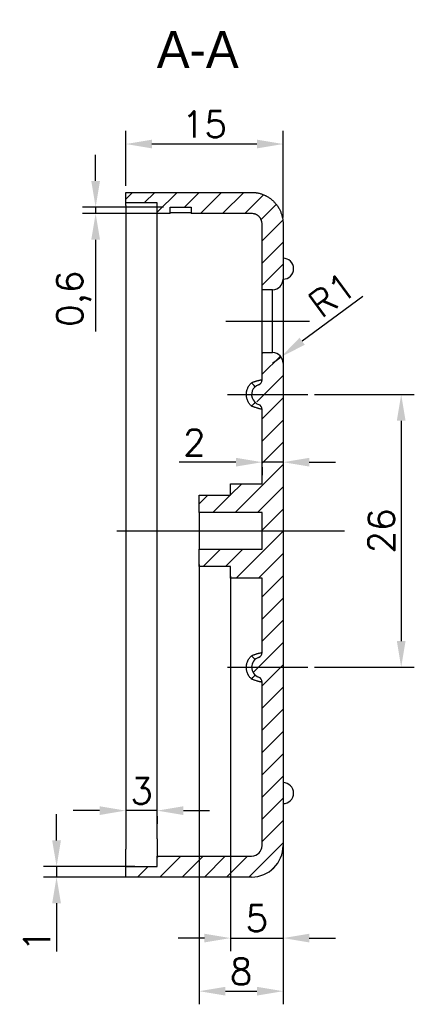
# Model space of a CAD drawing. Header units: millimetres. Extents: x 2231 to 2679, y -254 to 427.
# Tile 5 of 19: x 2506 to 2543, y -134 to -40. Entities that reach past the tile are written whole.
import ezdxf

# ---------------------------------------------------------------- set-up
doc = ezdxf.new("R2010")
doc.units = ezdxf.units.MM
doc.header["$LTSCALE"] = 1.8
doc.header["$MEASUREMENT"] = 0
doc.linetypes.add('CENTER2', pattern=[28.575, 19.05, -3.175, 3.175, -3.175])
for name, color, linetype in [('1轮廓实线层', 7, 'Continuous'), ('3中心线层', 1, 'CENTER2'), ('5剖面线层', 2, 'Continuous'), ('7标注层', 4, 'Continuous')]:
    doc.layers.add(name, color=color, linetype=linetype)
doc.layers.add('符号 (ISO)', color=7, linetype='Continuous', lineweight=25)
doc.styles.get("Standard").update_dxf_attribs({"font": 'txt.shx'})
doc.styles.add('标签文本 (ISO)', font='txt')
doc.dimstyles.new('ISO-25', dxfattribs={"dimtxt": 2.5, "dimasz": 2.5, "dimexe": 1.25, "dimexo": 0.625, "dimtad": 1, "dimtxsty": 'Standard', "dimcen": 2.5, "dimadec": 0, "dimazin": 0, "dimtfac": 1, "dimtmove": 0, "dimatfit": 3, "dimfxl": 1, "dimarcsym": 0})

# ---------------------------------------------------------------- blocks, each defined once
blk = doc.blocks.new('*D56')
at = {"layer": '7标注层', "color": 0, "lineweight": -2}
for p, q in [((2538.481, -66.633), (2532.686, -70.913)), ((2529.871, -72.992), (2530.675, -72.398))]:
    blk.add_line(p, q, dxfattribs=at)
at = {"layer": '7标注层', "color": 0}
blk.add_solid([(2532.439, -70.578), (2532.934, -71.248), (2530.675, -72.398)], dxfattribs=at)
at = {"layer": 'Defpoints', "color": 0}
for p in [(2529.871, -72.992), (2530.675, -72.398)]:
    blk.add_point(p, dxfattribs=at)
at = {"layer": '7标注层', "color": 0, "insert": (2535.524, -66.486), "char_height": 2.5, "attachment_point": 5, "rotation": 36.44656}
blk.add_mtext('R1', dxfattribs=at)
blk = doc.blocks.new('*D57')
at = {"layer": '7标注层', "color": 0, "lineweight": -2}
for p, q in [((2533.857, -75.992), (2543.381, -75.992)), ((2542.131, -78.492), (2542.131, -99.492)), ((2533.857, -101.992), (2543.381, -101.992))]:
    blk.add_line(p, q, dxfattribs=at)
at = {"layer": '7标注层', "color": 0}
for points in [[(2542.547, -78.492), (2541.714, -78.492), (2542.131, -75.992)], [(2541.714, -99.492), (2542.547, -99.492), (2542.131, -101.992)]]:
    blk.add_solid(points, dxfattribs=at)
at = {"layer": 'Defpoints', "color": 0}
for p in [(2533.232, -75.992), (2533.232, -101.992), (2542.131, -101.992)]:
    blk.add_point(p, dxfattribs=at)
at = {"layer": '7标注层', "color": 0, "insert": (2540.256, -88.992), "char_height": 2.5, "attachment_point": 5, "rotation": 90}
blk.add_mtext('26', dxfattribs=at)
blk = doc.blocks.new('*D58')
at = {"layer": '7标注层', "color": 0, "lineweight": -2}
for p, q in [((2525.871, -93.293), (2525.871, -129.061)), ((2530.871, -118.802), (2530.871, -129.061)), ((2523.371, -127.811), (2520.871, -127.811)), ((2525.871, -127.811), (2530.871, -127.811)), ((2533.371, -127.811), (2535.871, -127.811))]:
    blk.add_line(p, q, dxfattribs=at)
at = {"layer": '7标注层', "color": 0}
for points in [[(2523.371, -128.227), (2523.371, -127.394), (2525.871, -127.811)], [(2533.371, -127.394), (2533.371, -128.227), (2530.871, -127.811)]]:
    blk.add_solid(points, dxfattribs=at)
at = {"layer": 'Defpoints', "color": 0}
for p in [(2525.871, -92.668), (2530.871, -118.177), (2530.871, -127.811)]:
    blk.add_point(p, dxfattribs=at)
at = {"layer": '7标注层', "color": 0, "insert": (2528.371, -125.936), "char_height": 2.5, "attachment_point": 5}
blk.add_mtext('5', dxfattribs=at)
blk = doc.blocks.new('*D59')
at = {"layer": '7标注层', "color": 0, "lineweight": -2}
for p, q in [((2522.871, -92.192), (2522.871, -134.125)), ((2530.871, -118.802), (2530.871, -134.125)), ((2525.371, -132.875), (2528.371, -132.875))]:
    blk.add_line(p, q, dxfattribs=at)
at = {"layer": '7标注层', "color": 0}
for points in [[(2525.371, -132.458), (2525.371, -133.291), (2522.871, -132.875)], [(2528.371, -133.291), (2528.371, -132.458), (2530.871, -132.875)]]:
    blk.add_solid(points, dxfattribs=at)
at = {"layer": 'Defpoints', "color": 0}
for p in [(2522.871, -91.567), (2530.871, -118.177), (2530.871, -132.875)]:
    blk.add_point(p, dxfattribs=at)
at = {"layer": '7标注层', "color": 0, "insert": (2526.871, -131), "char_height": 2.5, "attachment_point": 5}
blk.add_mtext('8', dxfattribs=at)
blk = doc.blocks.new('*D60')
at = {"layer": '7标注层', "color": 0, "lineweight": -2}
for p, q in [((2526.371, -82.439), (2520.954, -82.439)), ((2530.871, -82.439), (2528.871, -82.439)), ((2533.371, -82.439), (2535.871, -82.439)), ((2528.871, -82.922), (2528.871, -83.689)), ((2530.871, -82.922), (2530.871, -83.689))]:
    blk.add_line(p, q, dxfattribs=at)
at = {"layer": '7标注层', "color": 0}
for points in [[(2526.371, -82.856), (2526.371, -82.023), (2528.871, -82.439)], [(2533.371, -82.023), (2533.371, -82.856), (2530.871, -82.439)]]:
    blk.add_solid(points, dxfattribs=at)
at = {"layer": 'Defpoints', "color": 0}
for p in [(2528.871, -82.297), (2528.871, -82.439), (2530.871, -82.297)]:
    blk.add_point(p, dxfattribs=at)
at = {"layer": '7标注层', "color": 0, "insert": (2522.412, -80.564), "char_height": 2.5, "attachment_point": 5}
blk.add_mtext('2', dxfattribs=at)
blk = doc.blocks.new('*D61')
at = {"layer": '7标注层', "color": 0, "lineweight": -2}
for p, q in [((2513.371, -115.659), (2510.871, -115.659)), ((2518.871, -115.659), (2515.871, -115.659)), ((2515.871, -116.243), (2515.871, -116.909)), ((2518.871, -116.19), (2518.871, -116.909)), ((2521.371, -115.659), (2523.871, -115.659))]:
    blk.add_line(p, q, dxfattribs=at)
at = {"layer": '7标注层', "color": 0}
for points in [[(2513.371, -116.076), (2513.371, -115.243), (2515.871, -115.659)], [(2521.371, -115.243), (2521.371, -116.076), (2518.871, -115.659)]]:
    blk.add_solid(points, dxfattribs=at)
at = {"layer": 'Defpoints', "color": 0}
for p in [(2515.871, -115.618), (2515.871, -115.659), (2518.871, -115.565)]:
    blk.add_point(p, dxfattribs=at)
at = {"layer": '7标注层', "color": 0, "insert": (2517.371, -113.784), "char_height": 2.5, "attachment_point": 5}
blk.add_mtext('3', dxfattribs=at)
blk = doc.blocks.new('*D74')
at = {"layer": '7标注层', "color": 0, "lineweight": -2}
for p, q in [((2515.871, -56.09), (2515.871, -50.857)), ((2530.871, -59.113), (2530.871, -50.857)), ((2528.371, -52.107), (2518.371, -52.107))]:
    blk.add_line(p, q, dxfattribs=at)
at = {"layer": '7标注层', "color": 0}
for points in [[(2518.371, -51.69), (2518.371, -52.524), (2515.871, -52.107)], [(2528.371, -52.524), (2528.371, -51.69), (2530.871, -52.107)]]:
    blk.add_solid(points, dxfattribs=at)
at = {"layer": 'Defpoints', "color": 0}
for p in [(2515.871, -52.107), (2515.871, -56.715), (2530.871, -59.738)]:
    blk.add_point(p, dxfattribs=at)
at = {"layer": '7标注层', "color": 0, "insert": (2523.371, -50.232), "char_height": 2.5, "attachment_point": 5}
blk.add_mtext('15', dxfattribs=at)
blk = doc.blocks.new('*D83')
at = {"layer": '7标注层', "color": 0, "lineweight": -2}
for p, q in [((2513.002, -55.63), (2513.002, -53.13)), ((2519.476, -58.13), (2511.752, -58.13)), ((2513.002, -58.13), (2513.002, -58.73)), ((2519.476, -58.73), (2511.752, -58.73)), ((2513.002, -61.23), (2513.002, -69.98))]:
    blk.add_line(p, q, dxfattribs=at)
at = {"layer": '7标注层', "color": 0}
for points in [[(2512.585, -55.63), (2513.418, -55.63), (2513.002, -58.13)], [(2513.418, -61.23), (2512.585, -61.23), (2513.002, -58.73)]]:
    blk.add_solid(points, dxfattribs=at)
at = {"layer": 'Defpoints', "color": 0}
for p in [(2520.101, -58.13), (2513.002, -58.73), (2520.101, -58.73)]:
    blk.add_point(p, dxfattribs=at)
at = {"layer": '7标注层', "color": 0, "insert": (2510.918, -66.855), "char_height": 2.5, "attachment_point": 5, "rotation": 90}
blk.add_mtext('0,6', dxfattribs=at)
blk = doc.blocks.new('*D89')
at = {"layer": '7标注层', "color": 0, "lineweight": -2}
for p, q in [((2509.276, -118.492), (2509.276, -115.992)), ((2516.746, -120.992), (2508.026, -120.992)), ((2509.276, -120.992), (2509.276, -121.992)), ((2516.799, -121.992), (2508.026, -121.992)), ((2509.276, -124.492), (2509.276, -129.076))]:
    blk.add_line(p, q, dxfattribs=at)
at = {"layer": '7标注层', "color": 0}
for points in [[(2508.859, -118.492), (2509.693, -118.492), (2509.276, -120.992)], [(2509.693, -124.492), (2508.859, -124.492), (2509.276, -121.992)]]:
    blk.add_solid(points, dxfattribs=at)
at = {"layer": 'Defpoints', "color": 0}
for p in [(2517.371, -120.992), (2509.276, -121.992), (2517.424, -121.992)]:
    blk.add_point(p, dxfattribs=at)
at = {"layer": '7标注层', "color": 0, "insert": (2507.401, -128.034), "char_height": 2.5, "attachment_point": 5, "rotation": 90}
blk.add_mtext('1', dxfattribs=at)

msp = doc.modelspace()

# ---------------------------------------------------------------- hatches: boundary and pattern name
at = {"layer": '5剖面线层'}
h = msp.add_hatch(dxfattribs=at)
h.set_pattern_fill('ANSI31', color=256, scale=12)
h.set_pattern_definition([(45, (15.4153, 106.5618), (-1.0606602, 1.0606602), [])])
edge = h.paths.add_edge_path()
edge.add_line((2515.871, -120.992), (2515.871, -121.992))
edge.add_line((2515.871, -121.992), (2527.871, -121.992))
edge.add_ellipse((2527.871, -118.992), major_axis=(3, 0), ratio=1, start_angle=270, end_angle=360)
edge.add_line((2530.871, -118.992), (2530.871, -101.992))
edge.add_line((2530.871, -101.992), (2527.871, -101.992))
edge.add_ellipse((2528.871, -101.992), major_axis=(1, 0), ratio=1, start_angle=180, end_angle=228.18969)
edge.add_ellipse((2527.871, -103.11), major_axis=(0.333, 0.373), ratio=0.018923, start_angle=268.78801, end_angle=360, ccw=False)
edge.add_spline(control_points=[(2527.871, -103.125), (2527.933, -103.152), (2527.994, -103.178), (2528.086, -103.212), (2528.117, -103.223), (2528.178, -103.245), (2528.209, -103.255), (2528.299, -103.283), (2528.356, -103.3), (2528.425, -103.319), (2528.439, -103.322), (2528.466, -103.329), (2528.479, -103.333), (2528.5, -103.338), (2528.509, -103.34), (2528.518, -103.342)], knot_values=[-1, -1, -1, -1, -0.875, -0.875, -0.8125, -0.8125, -0.75, -0.75, -0.625, -0.625, -0.59375, -0.59375, -0.5625, -0.5625, -0.541367, -0.541367, -0.541367, -0.541367], degree=3, periodic=0)
edge.add_spline(control_points=[(2528.518, -103.342), (2528.534, -103.346), (2528.575, -103.356), (2528.624, -103.366), (2528.655, -103.373), (2528.675, -103.377), (2528.685, -103.379), (2528.732, -103.388), (2528.765, -103.393), (2528.797, -103.399), (2528.803, -103.399), (2528.815, -103.401), (2528.821, -103.402), (2528.836, -103.404), (2528.844, -103.405), (2528.864, -103.407), (2528.871, -103.408), (2528.871, -103.407)], knot_values=[-0.541367, -0.541367, -0.541367, -0.541367, -0.5, -0.4375, -0.40625, -0.40625, -0.375, -0.375, -0.25, -0.25, -0.21875, -0.21875, -0.1875, -0.1875, -0.125, -0.125, 0, 0, 0, 0], degree=3, periodic=0)
edge.add_line((2528.871, -103.407), (2528.871, -118.992))
edge.add_ellipse((2527.871, -118.992), major_axis=(-1, 0), ratio=1, start_angle=450, end_angle=540, ccw=False)
edge.add_line((2527.871, -119.992), (2518.871, -119.992))
edge.add_line((2518.871, -119.992), (2518.871, -120.992))
edge.add_line((2518.871, -120.992), (2515.871, -120.992))
edge = h.paths.add_edge_path(flags=16)
edge.add_spline(control_points=[(2528.534, -102.934), (2528.533, -102.934), (2528.532, -102.933)], knot_values=[0.593184, 0.593184, 0.593184, 0.83631, 0.83631, 0.83631], degree=2, periodic=0)
edge.add_ellipse((2528.871, -101.992), major_axis=(1, 0), ratio=1, start_angle=250.19288, end_angle=250.33002)
edge = h.paths.add_edge_path()
edge.add_line((2515.871, -57.722), (2515.871, -56.715))
edge.add_line((2515.871, -56.715), (2527.871, -56.715))
edge.add_spline(control_points=[(2527.871, -56.715), (2527.969, -56.715), (2528.067, -56.72), (2528.191, -56.732), (2528.215, -56.735), (2528.265, -56.741), (2528.322, -56.749), (2528.379, -56.758), (2528.411, -56.764)], knot_values=[0, 0, 0, 0, 0.0625, 0.0625, 0.078125, 0.078125, 0.09375, 0.114594, 0.114594, 0.114594, 0.114594], degree=3, periodic=0)
edge.add_spline(control_points=[(2528.411, -56.764), (2528.427, -56.767), (2528.443, -56.771), (2528.556, -56.793), (2528.714, -56.833), (2528.869, -56.886), (2528.93, -56.91)], knot_values=[0.114594, 0.114594, 0.114594, 0.114594, 0.125, 0.125, 0.1875, 0.22924, 0.22924, 0.22924, 0.22924], degree=3, periodic=0)
edge.add_spline(control_points=[(2528.93, -56.91), (2528.961, -56.921), (2528.991, -56.934), (2529.067, -56.965), (2529.112, -56.985), (2529.179, -57.018), (2529.202, -57.029), (2529.246, -57.051), (2529.268, -57.063), (2529.376, -57.121), (2529.517, -57.206), (2529.649, -57.302), (2529.701, -57.343)], knot_values=[0.22924, 0.22924, 0.22924, 0.22924, 0.25, 0.25, 0.28125, 0.28125, 0.296875, 0.296875, 0.3125, 0.3125, 0.375, 0.416857, 0.416857, 0.416857, 0.416857], degree=3, periodic=0)
edge.add_spline(control_points=[(2529.701, -57.343), (2529.727, -57.363), (2529.752, -57.383), (2529.815, -57.435), (2529.852, -57.467), (2529.925, -57.534), (2529.961, -57.568), (2530.065, -57.674), (2530.175, -57.797), (2530.275, -57.928), (2530.313, -57.982)], knot_values=[0.416857, 0.416857, 0.416857, 0.416857, 0.4375, 0.4375, 0.46875, 0.46875, 0.5, 0.5, 0.5625, 0.604152, 0.604152, 0.604152, 0.604152], degree=3, periodic=0)
edge.add_spline(control_points=[(2530.313, -57.982), (2530.332, -58.009), (2530.351, -58.036), (2530.383, -58.085), (2530.396, -58.106), (2530.423, -58.148), (2530.453, -58.197), (2530.481, -58.247), (2530.497, -58.276)], knot_values=[0.604152, 0.604152, 0.604152, 0.604152, 0.625, 0.625, 0.640625, 0.640625, 0.65625, 0.677158, 0.677158, 0.677158, 0.677158], degree=3, periodic=0)
edge.add_spline(control_points=[(2530.497, -58.276), (2530.505, -58.291), (2530.513, -58.305), (2530.566, -58.406), (2530.636, -58.555), (2530.693, -58.71), (2530.714, -58.773)], knot_values=[0.677158, 0.677158, 0.677158, 0.677158, 0.6875, 0.6875, 0.75, 0.792267, 0.792267, 0.792267, 0.792267], degree=3, periodic=0)
edge.add_spline(control_points=[(2530.714, -58.773), (2530.724, -58.803), (2530.734, -58.833), (2530.757, -58.911), (2530.77, -58.959), (2530.788, -59.031), (2530.793, -59.055), (2530.804, -59.103), (2530.809, -59.128), (2530.833, -59.249), (2530.861, -59.444), (2530.871, -59.639), (2530.871, -59.738)], knot_values=[0.792267, 0.792267, 0.792267, 0.792267, 0.8125, 0.8125, 0.84375, 0.84375, 0.859375, 0.859375, 0.875, 0.875, 0.9375, 1, 1, 1, 1], degree=3, periodic=0)
edge.add_line((2530.871, -59.738), (2530.871, -64.992))
edge.add_ellipse((2529.871, -64.992), major_axis=(-1, 0), ratio=1, start_angle=450, end_angle=540, ccw=False)
edge.add_line((2529.871, -65.992), (2528.871, -65.992))
edge.add_line((2528.871, -65.992), (2528.871, -59.738))
edge.add_spline(control_points=[(2528.871, -59.738), (2528.871, -59.721), (2528.87, -59.704), (2528.869, -59.671), (2528.865, -59.622), (2528.855, -59.552), (2528.843, -59.499), (2528.837, -59.478)], knot_values=[0, 0, 0, 0, 0.03125, 0.03125, 0.0625, 0.125, 0.166709, 0.166709, 0.166709, 0.166709], degree=3, periodic=0)
edge.add_spline(control_points=[(2528.837, -59.478), (2528.834, -59.467), (2528.831, -59.457), (2528.823, -59.431), (2528.818, -59.415), (2528.807, -59.384), (2528.801, -59.368), (2528.77, -59.292), (2528.739, -59.234), (2528.685, -59.152), (2528.666, -59.126), (2528.635, -59.087), (2528.624, -59.075), (2528.602, -59.05), (2528.576, -59.022), (2528.548, -58.996), (2528.532, -58.981)], knot_values=[0.166709, 0.166709, 0.166709, 0.166709, 0.1875, 0.1875, 0.21875, 0.21875, 0.25, 0.25, 0.375, 0.375, 0.4375, 0.4375, 0.46875, 0.46875, 0.5, 0.541304, 0.541304, 0.541304, 0.541304], degree=3, periodic=0)
edge.add_spline(control_points=[(2528.532, -58.981), (2528.523, -58.974), (2528.515, -58.967), (2528.481, -58.938), (2528.454, -58.919), (2528.372, -58.863), (2528.315, -58.832), (2528.239, -58.801), (2528.224, -58.795), (2528.193, -58.784), (2528.177, -58.778), (2528.13, -58.764), (2528.098, -58.756), (2528.002, -58.736), (2527.937, -58.73), (2527.871, -58.73)], knot_values=[0.541304, 0.541304, 0.541304, 0.541304, 0.5625, 0.5625, 0.625, 0.625, 0.75, 0.75, 0.78125, 0.78125, 0.8125, 0.8125, 0.875, 0.875, 1, 1, 1, 1], degree=3, periodic=0)
edge.add_line((2527.871, -58.73), (2522.101, -58.73))
edge.add_line((2522.101, -58.73), (2522.101, -58.13))
edge.add_line((2522.101, -58.13), (2520.101, -58.13))
edge.add_line((2520.101, -58.13), (2520.101, -58.73))
edge.add_line((2520.101, -58.73), (2518.871, -58.73))
edge.add_line((2518.871, -58.73), (2518.871, -57.722))
edge.add_line((2518.871, -57.722), (2515.871, -57.722))
edge = h.paths.add_edge_path()
edge.add_line((2528.871, -88.992), (2528.871, -87.242))
edge.add_line((2528.871, -87.242), (2522.871, -87.242))
edge.add_line((2522.871, -87.242), (2522.871, -85.592))
edge.add_line((2522.871, -85.592), (2525.871, -85.592))
edge.add_line((2525.871, -85.592), (2525.871, -84.492))
edge.add_line((2525.871, -84.492), (2528.871, -84.492))
edge.add_line((2528.871, -84.492), (2528.871, -77.407))
edge.add_ellipse((2528.371, -77.407), major_axis=(0.5, 0), ratio=1, start_angle=0, end_angle=70.52878)
edge.add_ellipse((2528.871, -75.992), major_axis=(-1, 0), ratio=1, start_angle=430.30944, end_angle=430.52878, ccw=False)
edge.add_spline(control_points=[(2528.534, -76.934), (2528.533, -76.934), (2528.532, -76.933)], knot_values=[0.641938, 0.641938, 0.641938, 0.790456, 0.790456, 0.790456], degree=2, periodic=0)
edge.add_ellipse((2528.871, -75.992), major_axis=(-1, 0), ratio=1, start_angle=390, end_angle=430.2277, ccw=False)
edge.add_ellipse((2528.871, -75.992), major_axis=(-1, 0), ratio=1, start_angle=360, end_angle=390, ccw=False)
edge.add_line((2527.871, -75.992), (2530.871, -75.992))
edge.add_line((2530.871, -75.992), (2530.871, -76.492))
edge.add_line((2530.871, -76.492), (2530.871, -88.992))
edge.add_line((2530.871, -88.992), (2528.871, -88.992))
h.paths.add_polyline_path([(2528.871, -90.742), (2522.871, -90.742), (2522.871, -92.392), (2525.871, -92.392), (2525.871, -93.492), (2528.871, -93.492), (2528.871, -100.578, -0.317837), (2528.537, -101.05, 0.317837), (2527.871, -101.992), (2530.871, -101.992), (2530.871, -88.992), (2528.871, -88.992)])
h.paths.add_polyline_path([(2527.871, -75.992, -0.317837), (2528.537, -75.05, 0.317837), (2528.871, -74.578), (2528.871, -72.087), (2528.966, -71.992), (2529.871, -71.992, -0.414214), (2530.871, -72.992), (2530.871, -75.992)])

# ---------------------------------------------------------------- linework, layer by layer
for p, q in [((2520.101, -58.73), (2520.101, -58.13)), ((2520.101, -58.13), (2522.101, -58.13)), ((2522.101, -58.13), (2522.101, -58.73)), ((2520.101, -58.649), (2522.101, -58.649))]:
    msp.add_line(p, q)
at = {"layer": '1轮廓实线层'}
for p, q in [((2515.871, -56.715), (2527.871, -56.715)), ((2515.871, -57.722), (2515.871, -56.715)), ((2515.871, -57.952), (2515.871, -57.722)), ((2518.871, -57.722), (2515.871, -57.722)), ((2515.871, -57.952), (2515.871, -66.458)), ((2518.871, -58.73), (2518.871, -57.722)), ((2518.871, -58.942), (2518.871, -58.73)), ((2520.101, -58.73), (2518.871, -58.73)), ((2518.871, -66.503), (2518.871, -58.942)), ((2527.871, -58.73), (2522.101, -58.73)), ((2528.871, -65.992), (2528.871, -59.738)), ((2530.871, -59.738), (2530.871, -64.992)), ((2530.871, -64.992), (2530.871, -72.992)), ((2515.871, -66.458), (2515.871, -115.618)), ((2518.871, -115.565), (2518.871, -66.503)), ((2528.871, -71.992), (2528.871, -65.992)), ((2529.871, -65.992), (2528.871, -65.992)), ((2529.871, -71.992), (2529.871, -65.992)), ((2528.871, -74.578), (2528.871, -71.992)), ((2528.871, -71.992), (2529.871, -71.992)), ((2528.871, -72.087), (2528.966, -71.992)), ((2530.871, -72.992), (2530.871, -76.492)), ((2530.871, -76.492), (2530.871, -118.992)), ((2528.871, -84.492), (2528.871, -77.407)), ((2525.871, -84.492), (2528.871, -84.492)), ((2525.871, -85.592), (2525.871, -84.492)), ((2522.871, -85.592), (2525.871, -85.592)), ((2522.871, -87.242), (2522.871, -85.592)), ((2522.871, -87.242), (2522.871, -88.992)), ((2528.871, -87.242), (2522.871, -87.242)), ((2528.871, -90.742), (2528.871, -87.242)), ((2522.871, -88.992), (2522.871, -90.742)), ((2522.871, -90.742), (2528.871, -90.742)), ((2522.871, -92.392), (2522.871, -90.742)), ((2525.871, -92.392), (2522.871, -92.392)), ((2525.871, -93.492), (2525.871, -92.392)), ((2528.871, -93.492), (2525.871, -93.492)), ((2528.871, -100.578), (2528.871, -93.492)), ((2528.871, -118.992), (2528.871, -103.407)), ((2515.871, -115.618), (2515.871, -119.338)), ((2518.871, -118.355), (2518.871, -115.565)), ((2518.871, -118.355), (2518.871, -119.992)), ((2515.871, -120.992), (2515.871, -119.338)), ((2518.871, -119.992), (2527.871, -119.992)), ((2518.871, -120.992), (2518.871, -119.992)), ((2515.871, -120.992), (2518.871, -120.992)), ((2515.871, -121.992), (2515.871, -120.992)), ((2529.691, -121.377), (2530.255, -120.813)), ((2527.871, -121.992), (2515.871, -121.992))]:
    msp.add_line(p, q, dxfattribs=at)
for centre, radius, start, end in [((2530.871, -63.992), 1, 270, 90), ((2529.871, -64.992), 1, 270, 0), ((2529.871, -72.992), 1, 0, 90), ((2528.871, -75.992), 1, 109.47122, 210), ((2528.371, -74.578), 0.5, 289.47122, 0), ((2528.871, -75.992), 1, 210, 250.52878), ((2528.371, -77.407), 0.5, 0, 70.52878), ((2528.871, -101.992), 1, 109.47122, 250.52878), ((2528.371, -100.578), 0.5, 289.47122, 0), ((2528.371, -103.407), 0.5, 0, 70.52878), ((2530.871, -113.992), 1, 270, 90), ((2527.871, -118.992), 1, 270, 0), ((2527.871, -118.992), 3, 270, 0)]:
    msp.add_arc(centre, radius, start, end, dxfattribs=at)
for centre, major_axis, ratio, start_param, end_param in [((2527.871, -74.874), (-0.333, 0.373), 0.018923, 3.141593, 4.733542), ((2527.871, -77.11), (-0.333, -0.373), 0.015925, 3.141593, 4.694586), ((2527.871, -100.874), (-0.333, 0.373), 0.015925, 1.588599, 3.141593), ((2527.871, -103.11), (-0.333, -0.373), 0.018923, 1.549643, 3.141593)]:
    msp.add_ellipse(centre, major_axis=major_axis, ratio=ratio, start_param=start_param, end_param=end_param, dxfattribs=at)
for points, knots in [([(2527.871, -56.715), (2527.969, -56.715), (2528.067, -56.72), (2528.191, -56.732), (2528.215, -56.735), (2528.265, -56.741), (2528.338, -56.751), (2528.411, -56.764), (2528.556, -56.793), (2528.746, -56.841), (2528.931, -56.908), (2529.067, -56.965), (2529.112, -56.985), (2529.179, -57.018), (2529.202, -57.029), (2529.246, -57.051), (2529.268, -57.063), (2529.376, -57.121), (2529.544, -57.223), (2529.701, -57.341), (2529.815, -57.435), (2529.852, -57.467), (2529.925, -57.534), (2529.961, -57.568), (2530.065, -57.674), (2530.198, -57.822), (2530.314, -57.981), (2530.383, -58.085), (2530.396, -58.106), (2530.423, -58.148), (2530.461, -58.211), (2530.497, -58.276), (2530.566, -58.406), (2530.649, -58.584), (2530.714, -58.769), (2530.757, -58.911), (2530.77, -58.959), (2530.788, -59.031), (2530.793, -59.055), (2530.804, -59.103), (2530.809, -59.128), (2530.833, -59.249), (2530.861, -59.444), (2530.871, -59.639), (2530.871, -59.738)], [0, 0, 0, 0, 0.0625, 0.0625, 0.078125, 0.078125, 0.09375, 0.125, 0.125, 0.1875, 0.25, 0.25, 0.28125, 0.28125, 0.296875, 0.296875, 0.3125, 0.3125, 0.375, 0.4375, 0.4375, 0.46875, 0.46875, 0.5, 0.5, 0.5625, 0.625, 0.625, 0.640625, 0.640625, 0.65625, 0.6875, 0.6875, 0.75, 0.8125, 0.8125, 0.84375, 0.84375, 0.859375, 0.859375, 0.875, 0.875, 0.9375, 1, 1, 1, 1]), ([(2528.871, -59.738), (2528.871, -59.721), (2528.87, -59.704), (2528.869, -59.671), (2528.865, -59.622), (2528.853, -59.541), (2528.838, -59.478), (2528.823, -59.431), (2528.818, -59.415), (2528.807, -59.384), (2528.801, -59.368), (2528.77, -59.292), (2528.739, -59.234), (2528.685, -59.152), (2528.666, -59.126), (2528.635, -59.087), (2528.624, -59.075), (2528.602, -59.05), (2528.568, -59.014), (2528.532, -58.981), (2528.481, -58.938), (2528.454, -58.919), (2528.372, -58.863), (2528.315, -58.832), (2528.239, -58.801), (2528.224, -58.795), (2528.193, -58.784), (2528.177, -58.778), (2528.13, -58.764), (2528.098, -58.756), (2528.002, -58.736), (2527.937, -58.73), (2527.871, -58.73)], [0, 0, 0, 0, 0.03125, 0.03125, 0.0625, 0.125, 0.1875, 0.1875, 0.21875, 0.21875, 0.25, 0.25, 0.375, 0.375, 0.4375, 0.4375, 0.46875, 0.46875, 0.5, 0.5625, 0.5625, 0.625, 0.625, 0.75, 0.75, 0.78125, 0.78125, 0.8125, 0.8125, 0.875, 0.875, 1, 1, 1, 1]), ([(2527.871, -77.098), (2527.792, -77.028), (2527.721, -76.95), (2527.629, -76.823), (2527.6, -76.779), (2527.56, -76.71), (2527.547, -76.687), (2527.523, -76.64), (2527.512, -76.616), (2527.458, -76.496), (2527.426, -76.396), (2527.398, -76.267), (2527.394, -76.241), (2527.385, -76.189), (2527.382, -76.163), (2527.373, -76.084), (2527.368, -75.979), (2527.373, -75.875), (2527.382, -75.796), (2527.385, -75.77), (2527.393, -75.718), (2527.398, -75.692), (2527.426, -75.562), (2527.458, -75.463), (2527.512, -75.343), (2527.523, -75.319), (2527.547, -75.272), (2527.56, -75.249), (2527.6, -75.18), (2527.629, -75.136), (2527.721, -75.009), (2527.792, -74.931), (2527.871, -74.86)], [0, 0, 0, 0, 0.125, 0.125, 0.1875, 0.1875, 0.21875, 0.21875, 0.25, 0.25, 0.375, 0.375, 0.40625, 0.40625, 0.4375, 0.4375, 0.5, 0.5625, 0.5625, 0.59375, 0.59375, 0.625, 0.625, 0.75, 0.75, 0.78125, 0.78125, 0.8125, 0.8125, 0.875, 0.875, 1, 1, 1, 1]), ([(2527.871, -74.86), (2527.933, -74.833), (2527.994, -74.807), (2528.086, -74.772), (2528.117, -74.761), (2528.178, -74.74), (2528.209, -74.73), (2528.254, -74.716), (2528.269, -74.711), (2528.298, -74.702), (2528.342, -74.689), (2528.412, -74.669), (2528.466, -74.655), (2528.504, -74.646), (2528.517, -74.643), (2528.542, -74.637), (2528.554, -74.634), (2528.614, -74.62), (2528.656, -74.612), (2528.713, -74.601), (2528.73, -74.598), (2528.755, -74.593), (2528.762, -74.592), (2528.777, -74.589), (2528.784, -74.588), (2528.817, -74.583), (2528.837, -74.58), (2528.854, -74.579), (2528.857, -74.578), (2528.862, -74.578), (2528.868, -74.577), (2528.871, -74.578), (2528.871, -74.578)], [0, 0, 0, 0, 0.125, 0.125, 0.1875, 0.1875, 0.25, 0.25, 0.28125, 0.28125, 0.3125, 0.375, 0.4375, 0.4375, 0.46875, 0.46875, 0.5, 0.5, 0.625, 0.625, 0.6875, 0.6875, 0.71875, 0.71875, 0.75, 0.75, 0.875, 0.875, 0.90625, 0.90625, 0.9375, 1, 1, 1, 1]), ([(2528.871, -77.407), (2528.871, -77.406), (2528.864, -77.404), (2528.844, -77.399), (2528.836, -77.397), (2528.821, -77.394), (2528.815, -77.393), (2528.804, -77.39), (2528.798, -77.389), (2528.765, -77.382), (2528.733, -77.375), (2528.686, -77.364), (2528.676, -77.361), (2528.655, -77.357), (2528.624, -77.349), (2528.568, -77.335), (2528.518, -77.322), (2528.479, -77.312), (2528.466, -77.308), (2528.439, -77.301), (2528.426, -77.297), (2528.357, -77.278), (2528.299, -77.26), (2528.224, -77.235), (2528.209, -77.23), (2528.179, -77.22), (2528.133, -77.204), (2528.056, -77.176), (2527.995, -77.151), (2527.933, -77.126), (2527.902, -77.112), (2527.871, -77.098)], [0, 0, 0, 0, 0.125, 0.125, 0.1875, 0.1875, 0.21875, 0.21875, 0.25, 0.25, 0.375, 0.375, 0.40625, 0.40625, 0.4375, 0.5, 0.5625, 0.5625, 0.59375, 0.59375, 0.625, 0.625, 0.75, 0.75, 0.78125, 0.78125, 0.8125, 0.875, 0.9375, 0.9375, 1, 1, 1, 1]), ([(2527.871, -103.125), (2527.792, -103.054), (2527.721, -102.976), (2527.629, -102.849), (2527.6, -102.805), (2527.56, -102.736), (2527.547, -102.713), (2527.523, -102.666), (2527.512, -102.642), (2527.458, -102.522), (2527.426, -102.422), (2527.398, -102.293), (2527.394, -102.267), (2527.385, -102.215), (2527.382, -102.189), (2527.373, -102.11), (2527.368, -102.006), (2527.373, -101.901), (2527.382, -101.822), (2527.385, -101.796), (2527.393, -101.744), (2527.398, -101.718), (2527.426, -101.589), (2527.458, -101.489), (2527.512, -101.369), (2527.523, -101.345), (2527.547, -101.298), (2527.56, -101.275), (2527.6, -101.206), (2527.629, -101.162), (2527.721, -101.035), (2527.792, -100.957), (2527.871, -100.886)], [0, 0, 0, 0, 0.125, 0.125, 0.1875, 0.1875, 0.21875, 0.21875, 0.25, 0.25, 0.375, 0.375, 0.40625, 0.40625, 0.4375, 0.4375, 0.5, 0.5625, 0.5625, 0.59375, 0.59375, 0.625, 0.625, 0.75, 0.75, 0.78125, 0.78125, 0.8125, 0.8125, 0.875, 0.875, 1, 1, 1, 1]), ([(2527.871, -100.886), (2527.932, -100.859), (2527.994, -100.833), (2528.086, -100.798), (2528.117, -100.787), (2528.178, -100.765), (2528.208, -100.755), (2528.269, -100.735), (2528.298, -100.725), (2528.356, -100.708), (2528.412, -100.691), (2528.466, -100.676), (2528.504, -100.666), (2528.517, -100.663), (2528.542, -100.656), (2528.554, -100.653), (2528.614, -100.638), (2528.656, -100.628), (2528.704, -100.617), (2528.713, -100.615), (2528.73, -100.611), (2528.739, -100.609), (2528.763, -100.604), (2528.778, -100.6), (2528.817, -100.592), (2528.837, -100.587), (2528.854, -100.583), (2528.857, -100.583), (2528.862, -100.581), (2528.868, -100.58), (2528.871, -100.579), (2528.871, -100.578)], [0, 0, 0, 0, 0.125, 0.125, 0.1875, 0.1875, 0.25, 0.25, 0.3125, 0.3125, 0.375, 0.4375, 0.4375, 0.46875, 0.46875, 0.5, 0.5, 0.625, 0.625, 0.65625, 0.65625, 0.6875, 0.6875, 0.75, 0.75, 0.875, 0.875, 0.90625, 0.90625, 0.9375, 1, 1, 1, 1]), ([(2528.871, -103.407), (2528.871, -103.408), (2528.864, -103.407), (2528.844, -103.405), (2528.836, -103.404), (2528.821, -103.402), (2528.815, -103.401), (2528.803, -103.399), (2528.797, -103.399), (2528.765, -103.393), (2528.732, -103.388), (2528.685, -103.379), (2528.675, -103.377), (2528.655, -103.373), (2528.624, -103.366), (2528.567, -103.354), (2528.518, -103.342), (2528.479, -103.333), (2528.466, -103.329), (2528.439, -103.322), (2528.425, -103.319), (2528.356, -103.3), (2528.299, -103.283), (2528.209, -103.255), (2528.178, -103.245), (2528.117, -103.223), (2528.086, -103.212), (2527.994, -103.178), (2527.933, -103.152), (2527.871, -103.125)], [0, 0, 0, 0, 0.125, 0.125, 0.1875, 0.1875, 0.21875, 0.21875, 0.25, 0.25, 0.375, 0.375, 0.40625, 0.40625, 0.4375, 0.5, 0.5625, 0.5625, 0.59375, 0.59375, 0.625, 0.625, 0.75, 0.75, 0.8125, 0.8125, 0.875, 0.875, 1, 1, 1, 1])]:
    msp.add_open_spline(points, degree=3, knots=knots, dxfattribs=at)
for points in [[(2528.534, -76.934), (2528.538, -76.935), (2528.53, -76.932)], [(2528.534, -102.934), (2528.538, -102.935), (2528.53, -102.932)]]:
    msp.add_open_spline(points, degree=2, dxfattribs=at)
at = {"layer": '3中心线层'}
for p, q in [((2525.425, -68.992), (2533.395, -68.992)), ((2525.58, -75.992), (2533.232, -75.992)), ((2515.021, -88.992), (2536.721, -88.992)), ((2525.58, -101.992), (2533.232, -101.992))]:
    msp.add_line(p, q, dxfattribs=at)

# ---------------------------------------------------------------- texts
at = {"layer": '符号 (ISO)', "insert": (2518.835, -44.845), "char_height": 3.5, "attachment_point": 7, "style": '标签文本 (ISO)'}
msp.add_mtext('A-A', dxfattribs=at)

# ---------------------------------------------------------------- dimensions: what is measured, and where the dimension line sits
at = {"layer": '7标注层'}
for base, p1, p2, picture, middle in [((2515.871, -52.107), (2530.871, -59.738), (2515.871, -56.715), '*D74', (2523.371, -50.232)), ((2528.871, -82.439), (2530.871, -82.297), (2528.871, -82.297), '*D60', (2522.412, -80.564)), ((2530.871, -127.811), (2525.871, -92.668), (2530.871, -118.177), '*D58', (2528.371, -125.936)), ((2515.871, -115.659), (2518.871, -115.565), (2515.871, -115.618), '*D61', (2517.371, -113.784))]:
    dim = msp.add_linear_dim(base=base, p1=p1, p2=p2, dimstyle='ISO-25', override={"dimpost": '<>'}, dxfattribs=at)
    dim.commit()
    dim.dimension.update_dxf_attribs({"geometry": picture, "text_midpoint": middle})
for base, p1, p2, picture, middle in [((2513.002, -58.73), (2520.101, -58.13), (2520.101, -58.73), '*D83', (2510.918, -66.855)), ((2509.276, -121.992), (2517.371, -120.992), (2517.424, -121.992), '*D89', (2507.401, -128.034))]:
    dim = msp.add_linear_dim(base=base, p1=p1, p2=p2, angle=90, dimstyle='ISO-25', override={"dimpost": '<>'}, dxfattribs=at)
    dim.commit()
    dim.dimension.update_dxf_attribs({"geometry": picture, "text_midpoint": middle})
dim = msp.add_radius_dim(center=(2529.871, -72.992), mpoint=(2530.675, -72.398), dimstyle='ISO-25', override={"dimgap": 0.625, "dimtad": 1, "dimtih": 0, "dimtoh": 0, "dimdec": 2, "dimlfac": 1, "dimpost": '', "dimcen": 0, "dimse1": 0, "dimse2": 0, "dimsd1": 0, "dimsd2": 0, "dimtix": 0, "dimtofl": 1, "dimatfit": 3}, dxfattribs=at)
dim.commit()
dim.dimension.update_dxf_attribs({"geometry": '*D56', "text_midpoint": (2536.638, -67.995), "dimtype": 164})
dim = msp.add_linear_dim(base=(2542.131, -101.992), p1=(2533.232, -75.992), p2=(2533.232, -101.992), angle=90, dimstyle='ISO-25', override={"dimpost": '<>'}, dxfattribs=at)
dim.commit()
dim.dimension.update_dxf_attribs({"geometry": '*D57', "text_midpoint": (2542.131, -88.992), "dimtype": 160})
dim = msp.add_linear_dim(base=(2530.871, -132.875), p1=(2522.871, -91.567), p2=(2530.871, -118.177), dimstyle='ISO-25', override={"dimpost": '<>'}, dxfattribs=at)
dim.commit()
dim.dimension.update_dxf_attribs({"geometry": '*D59', "text_midpoint": (2526.871, -132.875), "dimtype": 160})

doc.saveas('drawing.dxf')
